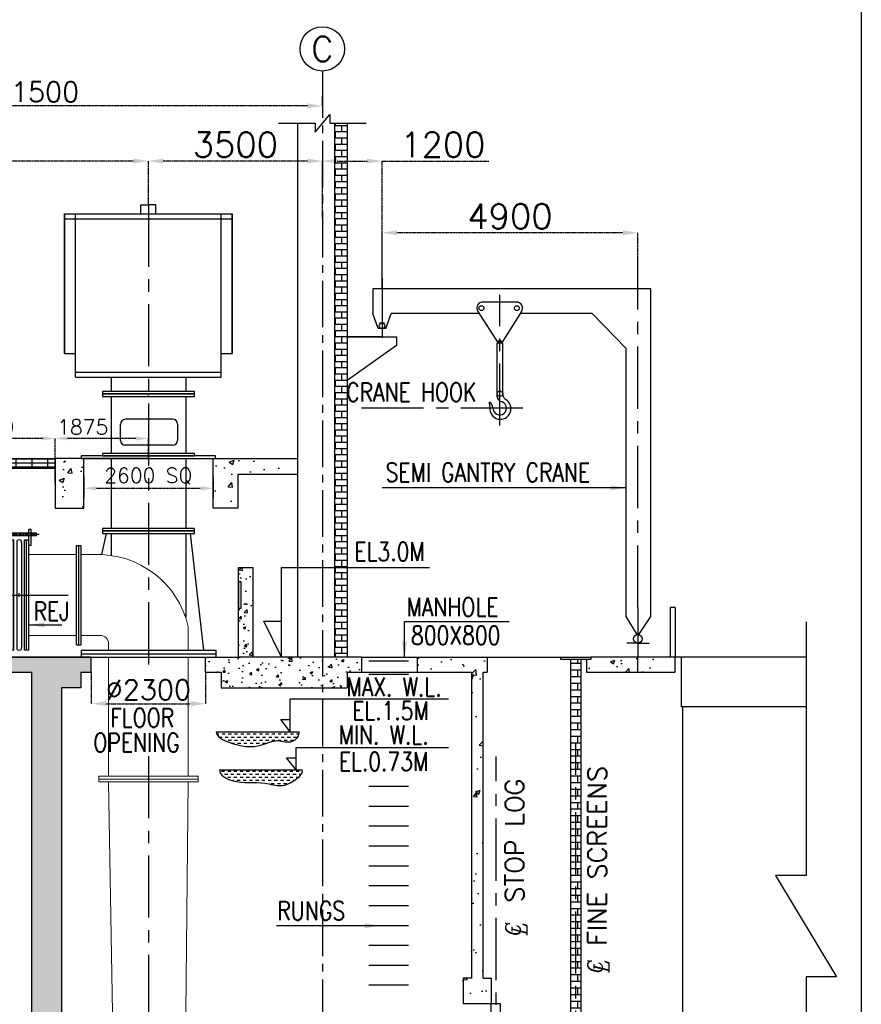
# Model space of a CAD drawing. Header units: inches. Extents: x -341304 to 31571016, y -692717 to 2132253.
# Tile 57 of 256: x 454108 to 487976, y -589051 to -549416. Entities that reach past the tile are written whole.
import ezdxf
from ezdxf.enums import TextEntityAlignment as Align

# ---------------------------------------------------------------- set-up
doc = ezdxf.new("R2010")
doc.units = ezdxf.units.IN
doc.header["$MEASUREMENT"] = 0
doc.linetypes.add('CENTER', pattern=[2, 1.25, -0.25, 0.25, -0.25])
doc.linetypes.add('CENTER2', pattern=[1.125, 0.75, -0.125, 0.125, -0.125])
for name, color, linetype in [('0-CL', 8, 'CENTER'), ('0-CW SUPPLY', 4, 'Continuous'), ('CT Basin', 4, 'Continuous'), ('CW PH Elevation', 8, 'Continuous'), ('CW Sump Elevation', 7, 'Continuous'), ('text', 3, 'Continuous')]:
    doc.layers.add(name, color=color, linetype=linetype)
doc.styles.add('ITALICC', font='italicc')
doc.styles.add('ROMANC', font='ROMANC.SHX')
doc.styles.add('ROMANS', font='romans')
doc.styles.add('ROMANT', font='romant', dxfattribs={"height": 5})
doc.dimstyles.new('User-300', dxfattribs={"dimscale": 400, "dimtxt": 1.5, "dimasz": 1.25, "dimexe": 1, "dimexo": 1, "dimgap": 0.4, "dimtad": 1, "dimdec": 0, "dimlfac": 0.5, "dimzin": 0, "dimdsep": 46, "dimtxsty": 'ROMANS', "dimcen": 1, "dimclrd": 8, "dimclre": 8, "dimclrt": 3, "dimadec": 0, "dimazin": 0, "dimtfac": 1, "dimtdec": 0, "dimtix": 1, "dimtofl": 0, "dimtmove": 0, "dimatfit": 3, "dimfxl": 1, "dimtolj": 1, "dimtzin": 0, "dimarcsym": 0})
doc.dimstyles.new('User600', dxfattribs={"dimscale": 500, "dimtxt": 1.5, "dimasz": 1.25, "dimexe": 1, "dimexo": 1, "dimgap": 0.4, "dimtad": 1, "dimdec": 0, "dimzin": 0, "dimdsep": 46, "dimtxsty": 'ROMANS', "dimcen": 1, "dimclrd": 8, "dimclre": 8, "dimclrt": 3, "dimadec": 0, "dimazin": 0, "dimtfac": 1, "dimtdec": 0, "dimtix": 1, "dimtofl": 0, "dimtmove": 0, "dimatfit": 3, "dimfxl": 1, "dimtolj": 1, "dimtzin": 0, "dimarcsym": 0})
pattern_1 = [(50, (584163.3, 11695.8), (2151.7805, -188.2564), [225, -2475]), (355, (584163.3, 11695.8), (-416.254, 2256.5764), [180, -1980]), (100.45144, (584342.7, 11680.1), (1735.5265, 2068.32), [191.2206, -2103.4263]), (46.1842, (584163.3, 12295.8), (3201.724, -496.558), [337.5, -3712.5]), (96.63564, (584430, 12254.4), (2803.986, 2922.356), [286.831, -3155.1413]), (351.18416, (584163.3, 12295.8), (2803.986, 2922.356), [270, -2970]), (21, (584463.3, 12145.8), (1790.7212, -1207.8567), [225, -2475]), (326, (584463.3, 12145.8), (729.946, 2175.4501), [180, -1980]), (71.45144, (584612.6, 12045.2), (2520.6671, 967.5935), [191.2206, -2103.4263]), (37.5, (584163.3, 11695.8), (36.47957, 998.68156), [0, -1956, 0, -2010, 0, -1987.5]), (7.5, (584163.3, 11695.8), (789.2086, 1183.23514), [0, -1146, 0, -1911, 0, -757.5]), (327.5, (583494.3, 11695.8), (1601.4673, -67.66462), [0, -750, 0, -2340, 0, -3105]), (317.5, (583194.3, 11695.8), (1749.5585, 300.31495), [0, -975, 0, -1554, 0, -2205])]
pattern_2 = [(50, (550433, 13830.7), (1075.89027, -94.1282), [112.5, -1237.5]), (355, (550433, 13830.7), (-208.127, 1128.2882), [90, -990]), (100.451444, (550522.7, 13822.8), (867.76327, 1034.16), [95.6103, -1051.71317]), (46.1842, (550433, 14130.7), (1600.862, -248.2789), [168.75, -1856.25]), (96.635635, (550566.4, 14110), (1401.9929, 1461.1779), [143.4155, -1577.5706]), (351.18416, (550433, 14130.7), (1401.9929, 1461.1779), [135, -1485]), (21, (550583, 14055.7), (895.36058, -603.92834), [112.5, -1237.5]), (326, (550583, 14055.7), (364.973, 1087.72507), [90, -990]), (71.451445, (550657.6, 14005.3), (1260.33357, 483.79673), [95.6103, -1051.71317]), (37.5, (550433, 13830.67), (18.23978, 499.34078), [0, -978, 0, -1005, 0, -993.75]), (7.5, (550433, 13830.67), (394.6043, 591.61757), [0, -573, 0, -955.5, 0, -378.75]), (327.5, (550098.5, 13830.67), (800.733654, -33.83231), [0, -375, 0, -1170, 0, -1552.5]), (317.5, (549948.5, 13830.7), (874.77925, 150.15747), [0, -487.5, 0, -777, 0, -1102.5])]

# ---------------------------------------------------------------- blocks, each defined once
blk = doc.blocks.new('*D655')
at = {"layer": '0-CL', "color": 8, "lineweight": -2, "transparency": 16777216}
for p, q in [((-1540854, 183145), (-1540854, 183577)), ((-1563854, 183177), (-1563854, 182777)), ((-1541454, 183177), (-1563254, 183177))]:
    blk.add_line(p, q, dxfattribs=at)
at = {"layer": '0-CL', "color": 8, "transparency": 16777216}
for points in [[(-1563254, 183277), (-1563254, 183077), (-1563854, 183177)], [(-1541454, 183277), (-1541454, 183077), (-1540854, 183177)]]:
    blk.add_solid(points, dxfattribs=at)
at = {"layer": 'Defpoints', "color": 0, "transparency": 16777216}
for p in [(-1563854, 183577), (-1563854, 183177), (-1540854, 182745)]:
    blk.add_point(p, dxfattribs=at)
at = {"layer": '0-CL', "color": 3, "transparency": 16777216, "insert": (-1552354, 183737), "char_height": 800, "attachment_point": 5, "style": 'ROMANS'}
blk.add_mtext('\\A1;11500', dxfattribs=at)
blk = doc.blocks.new('*D656')
at = {"layer": '0-CL', "color": 8, "lineweight": -2, "transparency": 16777216}
for p, q in [((-1563854, 178848), (-1563854, 180955)), ((-1548454, 180955), (-1563254, 180955)), ((-1547854, 179194), (-1547854, 180955))]:
    blk.add_line(p, q, dxfattribs=at)
at = {"layer": '0-CL', "color": 8, "transparency": 16777216}
for points in [[(-1563254, 181055), (-1563254, 180855), (-1563854, 180955)], [(-1548454, 181055), (-1548454, 180855), (-1547854, 180955)]]:
    blk.add_solid(points, dxfattribs=at)
at = {"layer": 'Defpoints', "color": 0, "transparency": 16777216}
for p in [(-1563854, 180955), (-1547854, 179194), (-1563854, 178848)]:
    blk.add_point(p, dxfattribs=at)
at = {"layer": '0-CL', "color": 3, "transparency": 16777216, "insert": (-1555854, 181515), "char_height": 800, "attachment_point": 5, "style": 'ROMANS'}
blk.add_mtext('\\A1;8000', dxfattribs=at)
blk = doc.blocks.new('CL')
at = {"style": 'ITALICC'}
for s, p in [('C', (-29, -4)), ('L', (-16, -93))]:
    blk.add_text(s, height=200, dxfattribs=at).set_placement(p)
blk = doc.blocks.new('*D658')
at = {"layer": '0-CL', "color": 8, "lineweight": -2, "transparency": 16777216}
for p, q in [((-1540854, 180955), (-1540854, 180955)), ((-1540254, 180955), (-1539053, 180955)), ((-1538453, 176112), (-1538453, 180955)), ((-1538453, 180955), (-1534152, 180955))]:
    blk.add_line(p, q, dxfattribs=at)
at = {"layer": '0-CL', "color": 8, "transparency": 16777216}
for points in [[(-1540254, 181055), (-1540254, 180855), (-1540854, 180955)], [(-1539053, 181055), (-1539053, 180855), (-1538453, 180955)]]:
    blk.add_solid(points, dxfattribs=at)
at = {"layer": 'Defpoints', "color": 0, "transparency": 16777216}
for p in [(-1540854, 180955), (-1538453, 180955), (-1538453, 176112)]:
    blk.add_point(p, dxfattribs=at)
at = {"layer": '0-CL', "color": 3, "transparency": 16777216, "insert": (-1536003, 181615), "char_height": 1000, "attachment_point": 5, "style": 'ROMANS'}
blk.add_mtext('\\A1;1200', dxfattribs=at)
blk = doc.blocks.new('*D689')
at = {"layer": '0-CL', "color": 8, "lineweight": -2, "transparency": 16777216}
for p, q in [((-1538453, 175817), (-1538453, 178068)), ((-1528755, 178068), (-1537853, 178068)), ((-1528155, 175817), (-1528155, 178068))]:
    blk.add_line(p, q, dxfattribs=at)
at = {"layer": '0-CL', "color": 8, "transparency": 16777216}
for points in [[(-1537853, 178168), (-1537853, 177968), (-1538453, 178068)], [(-1528755, 178168), (-1528755, 177968), (-1528155, 178068)]]:
    blk.add_solid(points, dxfattribs=at)
at = {"layer": 'Defpoints', "color": 0, "transparency": 16777216}
for p in [(-1538453, 178068), (-1538453, 175817), (-1528155, 175817)]:
    blk.add_point(p, dxfattribs=at)
at = {"layer": '0-CL', "color": 3, "transparency": 16777216, "insert": (-1533304, 178728), "char_height": 1000, "attachment_point": 5, "style": 'ROMANS'}
blk.add_mtext('\\A1;4900', dxfattribs=at)
blk = doc.blocks.new('*D660')
at = {"layer": '0-CL', "color": 8, "lineweight": -2, "transparency": 16777216}
for p, q in [((-1557604, 168984), (-1557604, 169788)), ((-1552104, 169788), (-1557104, 169788)), ((-1551604, 168984), (-1551604, 169788))]:
    blk.add_line(p, q, dxfattribs=at)
at = {"layer": '0-CL', "color": 8, "transparency": 16777216}
for points in [[(-1557104, 169871), (-1557104, 169705), (-1557604, 169788)], [(-1552104, 169871), (-1552104, 169705), (-1551604, 169788)]]:
    blk.add_solid(points, dxfattribs=at)
at = {"layer": 'Defpoints', "color": 0, "transparency": 16777216}
for p in [(-1557604, 169788), (-1557604, 168984), (-1551604, 168984)]:
    blk.add_point(p, dxfattribs=at)
at = {"layer": '0-CL', "color": 3, "transparency": 16777216, "insert": (-1554277, 170248), "char_height": 600, "attachment_point": 5, "style": 'ROMANS'}
blk.add_mtext('\\A1;3000', dxfattribs=at)
blk = doc.blocks.new('*D662')
at = {"layer": '0-CL', "color": 8, "lineweight": -2, "transparency": 16777216}
for p, q in [((-1547854, 179194), (-1547854, 180955)), ((-1541454, 180955), (-1547254, 180955)), ((-1540854, 178627), (-1540854, 180955))]:
    blk.add_line(p, q, dxfattribs=at)
at = {"layer": '0-CL', "color": 8, "transparency": 16777216}
for points in [[(-1547254, 181055), (-1547254, 180855), (-1547854, 180955)], [(-1541454, 181055), (-1541454, 180855), (-1540854, 180955)]]:
    blk.add_solid(points, dxfattribs=at)
at = {"layer": 'Defpoints', "color": 0, "transparency": 16777216}
for p in [(-1547854, 180955), (-1547854, 179194), (-1540854, 178627)]:
    blk.add_point(p, dxfattribs=at)
at = {"layer": '0-CL', "color": 3, "transparency": 16777216, "insert": (-1544354, 181615), "char_height": 1000, "attachment_point": 5, "style": 'ROMANS'}
blk.add_mtext('\\A1;3500', dxfattribs=at)
blk = doc.blocks.new('*D690')
at = {"layer": '0-CL', "color": 8, "lineweight": -2, "transparency": 16777216}
for p, q in [((-1551604, 167984), (-1551604, 169788)), ((-1548354, 169788), (-1551104, 169788)), ((-1547854, 168984), (-1547854, 169788))]:
    blk.add_line(p, q, dxfattribs=at)
at = {"layer": '0-CL', "color": 8, "transparency": 16777216}
for points in [[(-1551104, 169871), (-1551104, 169705), (-1551604, 169788)], [(-1548354, 169871), (-1548354, 169705), (-1547854, 169788)]]:
    blk.add_solid(points, dxfattribs=at)
at = {"layer": 'Defpoints', "color": 0, "transparency": 16777216}
for p in [(-1551604, 169788), (-1547854, 168984), (-1551604, 167984)]:
    blk.add_point(p, dxfattribs=at)
at = {"layer": '0-CL', "color": 3, "transparency": 16777216, "insert": (-1550497, 170248), "char_height": 600, "attachment_point": 5, "style": 'ROMANS'}
blk.add_mtext('\\A1;1875', dxfattribs=at)
blk = doc.blocks.new('*D665')
at = {"layer": '0-CL', "color": 8, "lineweight": -2, "transparency": 16777216}
for p, q in [((-1550154, 160384), (-1550154, 159111)), ((-1545554, 160384), (-1545554, 159111)), ((-1549554, 159111), (-1546154, 159111))]:
    blk.add_line(p, q, dxfattribs=at)
at = {"layer": '0-CL', "color": 8, "transparency": 16777216}
for points in [[(-1549554, 159211), (-1549554, 159011), (-1550154, 159111)], [(-1546154, 159211), (-1546154, 159011), (-1545554, 159111)]]:
    blk.add_solid(points, dxfattribs=at)
at = {"layer": 'Defpoints', "color": 0, "transparency": 16777216}
for p in [(-1550154, 160384), (-1545554, 160384), (-1545554, 159111)]:
    blk.add_point(p, dxfattribs=at)
at = {"layer": '0-CL', "color": 3, "transparency": 16777216, "insert": (-1547854, 159671), "char_height": 800, "attachment_point": 5, "style": 'ROMANS'}
blk.add_mtext('\\A1;%%C2300', dxfattribs=at)
blk = doc.blocks.new('*D666')
at = {"layer": '0-CL', "color": 8, "lineweight": -2, "transparency": 16777216}
for p, q in [((-1550454, 168292), (-1550454, 167381)), ((-1545254, 168240), (-1545254, 167381)), ((-1549954, 167781), (-1545754, 167781))]:
    blk.add_line(p, q, dxfattribs=at)
at = {"layer": '0-CL', "color": 8, "transparency": 16777216}
for points in [[(-1549954, 167865), (-1549954, 167698), (-1550454, 167781)], [(-1545754, 167865), (-1545754, 167698), (-1545254, 167781)]]:
    blk.add_solid(points, dxfattribs=at)
at = {"layer": 'Defpoints', "color": 0, "transparency": 16777216}
for p in [(-1550454, 168692), (-1545254, 168640), (-1545254, 167781)]:
    blk.add_point(p, dxfattribs=at)
at = {"layer": '0-CL', "color": 3, "transparency": 16777216, "insert": (-1547854, 168270), "char_height": 600, "attachment_point": 5, "style": 'ROMANS'}
blk.add_mtext('\\A1;2600 SQ', dxfattribs=at)
blk = doc.blocks.new('A$C61A807D5')
at = {"color": 20}
for p, q in [((-255, 0), (255, 0)), ((0, -35), (0, 35))]:
    blk.add_line(p, q, dxfattribs=at)
at = {"layer": 'CW PH Elevation', "color": 20, "linetype": 'CENTER2', "ltscale": 100}
blk.add_line((404, 1220), (-404, 1220), dxfattribs=at)
at = {"layer": 'CW PH Elevation', "color": 20}
for p, q in [((350, 1246), (-350, 1246)), ((-350, 1194), (-350, 1246)), ((350, 1194), (-350, 1194)), ((-242, 998), (-242, 1320)), ((-242, 1320), (-192, 1320)), ((-192, 998), (-192, 1320)), ((192, 998), (192, 1320)), ((242, 1320), (192, 1320)), ((242, 998), (242, 1320)), ((350, 1194), (350, 1246)), ((-242, 998), (-192, 998)), ((-192, -1112), (-192, 1113)), ((-192, 1113), (-110, 1113)), ((-150, -1112), (-150, 1113)), ((-110, -1112), (-110, 1113)), ((-49, 1057), (-49, -1055)), ((48, 1056), (48, -1056)), ((110, -1112), (110, 1113)), ((110, 1113), (192, 1113)), ((150, -1112), (150, 1113)), ((192, -1112), (192, 1113)), ((242, 998), (192, 998)), ((-110, -1112), (-192, -1112)), ((192, -1112), (110, -1112))]:
    blk.add_line(p, q, dxfattribs=at)
for centre, start, end in [((-1, 1063), 351.5443, 187.0444), ((-1, -1063), 172.9556, 8.4557)]:
    blk.add_arc(centre, 49.2, start, end, dxfattribs=at)
blk = doc.blocks.new('Q-Q')
h = blk.add_hatch()
h.set_pattern_fill('AR-CONC', scale=300)
h.set_pattern_definition(pattern_1)
h.paths.add_polyline_path([(-1550454.1, 168984), (-1551604.1, 168984), (-1551604.1, 166984), (-1550454.1, 166984)])
h = blk.add_hatch()
h.set_pattern_fill('AR-CONC', scale=300)
h.set_pattern_definition(pattern_1)
h.paths.add_polyline_path([(-1545254.1, 168984), (-1545154.1, 168984), (-1544254.1, 168984), (-1544254.1, 168342.8), (-1544254.1, 166984), (-1545254.1, 166984)])
h.paths.add_polyline_path([(-1544254.1, 168984), (-1541854.1, 168984), (-1541854.1, 168342.8), (-1544254.1, 168342.8)])
h = blk.add_hatch()
h.set_pattern_fill('AR-CONC', scale=150)
h.set_pattern_definition(pattern_2)
h.paths.add_polyline_path([(-1544234.1, 164588.3), (-1543634.1, 164588.3), (-1543634.1, 160984), (-1544197.1, 160984), (-1544234.1, 160984)])
h.paths.add_polyline_path([(-1544116.3, 164014.2), (-1544226.8, 164014.2), (-1544226.8, 162953.8), (-1544116.3, 162953.8)], flags=16)
h = blk.add_hatch()
h.set_pattern_fill('AR-CONC', scale=300)
h.set_pattern_definition(pattern_1)
h.paths.add_polyline_path([(-1530654.1, 140044), (-1530454.1, 140044), (-1530404.1, 140044), (-1530404.1, 140644), (-1526354.1, 140644), (-1526354.1, 138644), (-1530654.1, 138644)])
h.paths.add_polyline_path([(-1533854.1, 140644), (-1530904.1, 140644), (-1530904.1, 140044), (-1530654.1, 140044), (-1530654.1, 138644), (-1533854.1, 138644)])
h.paths.add_polyline_path([(-1537386.2, 140644), (-1533854.1, 140644), (-1533854.1, 138644), (-1535386.2, 138644), (-1535386.2, 137044), (-1540986.2, 137044), (-1540986.2, 137586.9), (-1538986.2, 139317.6), (-1538986.2, 139044), (-1537386.2, 139044)])
h.paths.add_polyline_path([(-1547854.1, 140644), (-1544454.1, 140644), (-1538986.2, 140644), (-1538986.2, 139317.6), (-1540986.2, 137586.9), (-1540986.2, 138644), (-1546454.1, 138644), (-1547854.1, 138644)])
h.paths.add_polyline_path([(-1555254.1, 140644), (-1554556.6, 140644), (-1552554.1, 140644), (-1552554.1, 160384), (-1562854.1, 160384), (-1562854.1, 156359.3), (-1562174.2, 156359.3), (-1562174.2, 154470.6), (-1563854.1, 154470.6), (-1565568.1, 154470.6), (-1565568.1, 156359.3), (-1564854.1, 156359.3), (-1564854.1, 160984), (-1556412.6, 160984), (-1556412.6, 160781), (-1555498.6, 160781), (-1555498.6, 160984), (-1550154.1, 160984), (-1550154.1, 160384), (-1550574.1, 160384), (-1550574.1, 159744.6), (-1551354.1, 159744.6), (-1551354.1, 140644), (-1547854.1, 140644), (-1547854.1, 138644), (-1555254.1, 138644)])
h.paths.add_polyline_path([(-1521389.7, 141502.4), (-1521389.7, 139499.1), (-1526354.1, 138644), (-1526354.1, 140644)])
h = blk.add_hatch()
h.set_pattern_fill('AR-CONC', scale=150)
h.set_pattern_definition(pattern_2)
h.paths.add_polyline_path([(-1544922, 160384), (-1545554.1, 160384), (-1545554.1, 160984), (-1545147, 160984), (-1544154.1, 160984), (-1543597.1, 160984), (-1541154.1, 160984), (-1539277.8, 160984), (-1539277.8, 160384), (-1539854.1, 160384), (-1539854.1, 159744.6), (-1544922, 159744.6)])
h = blk.add_hatch()
h.set_pattern_fill('AR-CONC', scale=250)
h.set_pattern_definition([(50, (-1516051.7, 300025.7), (1793.15, -156.88), [187.5, -2062.5]), (355, (-1516051.7, 300025.7), (-346.878, 1880.48), [150, -1650]), (100.4514, (-1515902.2, 300012.6), (1446.272, 1723.6), [159.35, -1752.855]), (46.1842, (-1516051.7, 300525.7), (2668.103, -413.798), [281.25, -3093.75]), (96.6356, (-1515829.3, 300491.2), (2336.655, 2435.297), [239.026, -2629.284]), (351.1842, (-1516051.7, 300525.7), (2336.655, 2435.297), [225, -2475]), (21, (-1515801.7, 300400.7), (1492.268, -1006.547), [187.5, -2062.5]), (326, (-1515801.7, 300400.7), (608.288, 1812.875), [150, -1650]), (71.4514, (-1515677.3, 300316.8), (2100.556, 806.328), [159.35, -1752.855]), (37.5, (-1516051.66, 300025.66), (30.3996, 832.2346), [0, -1630, 0, -1675, 0, -1656.25]), (7.5, (-1516051.7, 300025.7), (657.674, 986.0293), [0, -955, 0, -1592.5, 0, -631.25]), (327.5, (-1516609.16, 300025.66), (1334.556, -56.3872), [0, -625, 0, -1950, 0, -2587.5]), (317.5, (-1516859.2, 300025.7), (1457.965, 250.2625), [0, -812.5, 0, -1295, 0, -1837.5])])
h.paths.add_polyline_path([(-1537044.6, 160384), (-1537044.6, 160984), (-1534215.1, 160984), (-1534215.1, 160384), (-1534388.6, 160384), (-1534388.6, 148056.6), (-1534054.1, 148056.6), (-1534054.1, 147044), (-1535189.1, 147044), (-1535189.1, 148056.6), (-1534854.6, 148056.6), (-1534854.6, 160384)])
edge = h.paths.add_edge_path()
edge.add_line((-1528654.1, 160984), (-1528654.1, 160384))
edge.add_line((-1528654.1, 160384), (-1530225.1, 160384))
edge.add_arc((-1530225.1, 160385), 1, 180, 270, ccw=False)
edge.add_line((-1530226.1, 160385), (-1530226.1, 160884))
edge.add_line((-1530226.1, 160884), (-1530054.1, 160984))
edge.add_line((-1530054.1, 160984), (-1528654.1, 160984))
h.paths.add_polyline_path([(-1526654.1, 160984), (-1526654.1, 160384), (-1528654.1, 160384), (-1528654.1, 160984)])
h = blk.add_hatch()
h.set_pattern_fill('AR-BRSTD', color=256, scale=100)
h.set_pattern_definition([(0, (-1211431.93, 477076.86), (0, 266.7), []), (90, (-1211431.93, 477076.86), (-400, 266.7), [266.7, -266.7])])
edge = h.paths.add_edge_path()
edge.add_line((-1530854.1, 140044), (-1530854.1, 160884))
edge.add_line((-1530454.1, 160884), (-1530454.1, 140044))
h = blk.add_hatch()
h.set_pattern_fill('DASH', scale=1000, style=0)
h.set_pattern_definition([(0, (549502.5, 13830.67), (125, 125), [125, -125])])
edge = h.paths.add_edge_path()
edge.add_spline(control_points=[(-1545123.3, 157984), (-1545111.9, 157763.5), (-1544337.9, 157416.5), (-1543498.3, 157291.1), (-1542676.1, 157727.2), (-1542085.9, 157445.1), (-1541755.5, 157829.6), (-1541786, 157984)], knot_values=[0, 0, 0, 0, 662.5300411, 1994.0991078, 2661.797866, 3246.7495482, 3718.8436275, 3718.8436275, 3718.8436275, 3718.8436275], degree=3, periodic=0)
edge.add_line((-1541786, 157984), (-1545123.3, 157984))
h = blk.add_hatch()
h.set_pattern_fill('DASH', scale=1000, style=0)
h.set_pattern_definition([(180, (-1127522.77, -1785548.3), (-125, 125), [125, -125])])
edge = h.paths.add_edge_path()
edge.add_spline(control_points=[(-1544999.6, 156444), (-1544988.2, 156223.5), (-1544210.1, 155827.2), (-1543402.8, 156030.7), (-1542508.3, 155729.2), (-1541992.2, 155988.1), (-1541631.8, 156289.6), (-1541662.3, 156444)], knot_values=[0, 0, 0, 0, 331.2650206, 997.0495539, 1323.3344599, 1639.8630784, 1875.9101181, 1875.9101181, 1875.9101181, 1875.9101181], degree=3, periodic=0)
edge.add_line((-1541662.3, 156444), (-1544999.6, 156444))
at = {"layer": 'CW PH Elevation'}
h = blk.add_hatch(dxfattribs=at)
h.set_pattern_fill('BRICK', scale=1000, style=0)
h.set_pattern_definition([(0, (-1211431.93, 477076.86), (0, 250), []), (90, (-1211431.93, 477076.86), (-500, 3e-14), [250, -250]), (90, (-1211181.93, 477076.86), (-500, 3e-14), [-250, 250])])
h.paths.add_polyline_path([(-1540354.1, 182475.1), (-1539854.1, 182475.1), (-1539854.1, 160984.1), (-1540354.1, 160984)])
at = {"layer": 'CW Sump Elevation'}
h = blk.add_hatch(dxfattribs=at)
h.set_pattern_fill('GRATE', color=20, scale=200, style=0)
h.set_pattern_definition([(180, (-99114.22, -29728.81), (0, 158.75), []), (90, (-99114.2, -29728.8), (635, 4e-14), [])])
h.paths.add_polyline_path([(-1551604.1, 168984), (-1556112.1, 168984), (-1556112.1, 168584), (-1551604.1, 168584)])
h.paths.add_polyline_path([(-1556112.1, 168984), (-1557604.1, 168984), (-1557604.1, 168584), (-1556112.1, 168584)])
at = {"color": 7}
for p, q in [((-1541854.1, 182475.1), (-1541854.1, 160984)), ((-1539854.1, 182475.1), (-1539854.1, 160984)), ((-1548158.6, 178828.5), (-1548158.6, 179194)), ((-1548158.6, 179194), (-1547854.1, 179194)), ((-1548158.6, 178828.5), (-1548158.6, 179194)), ((-1548158.6, 179194), (-1547854.1, 179194)), ((-1547549.5, 179194), (-1547854.1, 179194)), ((-1547549.5, 179194), (-1547854.1, 179194)), ((-1547549.5, 178828.5), (-1547549.5, 179194)), ((-1547549.5, 178828.5), (-1547549.5, 179194)), ((-1551224.1, 173212.6), (-1551224.1, 178828.5)), ((-1551224.1, 178828.5), (-1544484.1, 178828.5)), ((-1551224.1, 178828.5), (-1551224.1, 173212.6)), ((-1551224.1, 173212.6), (-1551224.1, 178828.5)), ((-1551224.1, 178828.5), (-1544484.1, 178828.5)), ((-1551224.1, 178828.5), (-1551224.1, 173212.6)), ((-1550788.4, 172250.2), (-1550788.4, 178828.5)), ((-1550788.4, 172250.2), (-1550788.4, 178828.5)), ((-1544920.4, 172250.2), (-1544920.4, 178828.5)), ((-1544920.4, 172250.2), (-1544920.4, 178828.5)), ((-1544484.1, 178828.5), (-1544484.1, 173212.6)), ((-1544484.1, 173212.6), (-1544484.1, 178828.5)), ((-1544484.1, 178828.5), (-1544484.1, 173212.6)), ((-1544484.1, 173212.6), (-1544484.1, 178828.5)), ((-1551224.1, 178628.5), (-1544484.1, 178628.5)), ((-1551224.1, 178628.5), (-1544484.1, 178628.5)), ((-1527630.3, 175816.7), (-1538820.1, 175816.7)), ((-1538820.1, 175816.7), (-1538820.1, 174816.7)), ((-1527630.3, 162624.4), (-1527630.3, 175816.7)), ((-1533045.4, 175276), (-1534384.3, 175276)), ((-1538612.6, 174211.6), (-1538820.1, 174816.7)), ((-1538293.6, 174211.6), (-1538086.1, 174816.7)), ((-1534536.2, 174816.7), (-1538086.1, 174816.7)), ((-1534590.6, 174902.8), (-1533784.7, 173625.8)), ((-1532839.2, 174902.8), (-1533645.1, 173625.8)), ((-1529998.6, 174816.7), (-1532893.5, 174816.7)), ((-1528630.3, 173413.9), (-1529998.6, 174816.7)), ((-1538346.7, 174432.6), (-1538559.6, 174432.6)), ((-1538293.6, 174211.6), (-1538612.6, 174211.6)), ((-1539854.1, 173878.8), (-1537864.9, 173878.8)), ((-1538501.1, 173878.8), (-1539854.1, 173878.8)), ((-1537864.9, 173878.8), (-1537864.9, 173529.6)), ((-1533594.6, 173625.8), (-1533821.4, 173625.2)), ((-1533821.4, 171581.6), (-1533821.4, 173625.2)), ((-1533628.2, 173625.8), (-1533767.9, 173625.8)), ((-1533594.6, 171578.6), (-1533594.6, 173625.8)), ((-1551224.1, 173212.6), (-1550788.4, 173212.6)), ((-1551224.1, 173212.6), (-1550788.4, 173212.6)), ((-1544920.4, 173212.6), (-1544484.1, 173212.6)), ((-1544920.4, 173212.6), (-1544484.1, 173212.6)), ((-1537864.9, 173529.6), (-1539854.1, 172119.4)), ((-1528630.3, 162622.4), (-1528630.3, 173413.9)), ((-1550788.4, 172450.2), (-1544920.4, 172450.2)), ((-1550788.4, 172450.2), (-1544920.4, 172450.2)), ((-1550788.4, 172250.2), (-1544920.4, 172250.2)), ((-1550788.4, 172250.2), (-1544920.4, 172250.2)), ((-1549353.4, 172250.2), (-1549353.4, 171678.3)), ((-1549353.4, 172250.2), (-1549353.4, 171678.3)), ((-1546353.4, 172250.2), (-1546353.4, 171678.3)), ((-1546353.4, 172250.2), (-1546353.4, 171678.3)), ((-1549353.4, 171478.3), (-1549353.4, 169184)), ((-1549353.4, 171478.3), (-1549353.4, 169184)), ((-1547853.4, 171459.9), (-1547853.4, 171513.2)), ((-1547853.4, 171459.9), (-1547853.4, 171513.2)), ((-1546353.4, 171478.3), (-1546353.4, 169184)), ((-1546353.4, 171478.3), (-1546353.4, 169184)), ((-1546882.7, 170566.1), (-1548780.8, 170566.1)), ((-1546882.7, 170566.1), (-1548780.8, 170566.1)), ((-1548980.8, 169711.3), (-1548980.8, 170353.1)), ((-1548980.8, 169711.3), (-1548980.8, 170353.1)), ((-1546682.7, 170366.1), (-1546682.7, 169711.3)), ((-1546682.7, 170366.1), (-1546682.7, 169711.3)), ((-1546682.7, 170366.1), (-1546682.7, 169711.3)), ((-1546882.7, 169511.3), (-1548780.8, 169511.3)), ((-1546882.7, 169511.3), (-1548780.8, 169511.3)), ((-1547854.1, 168984), (-1551604.1, 168984)), ((-1549353.4, 168984), (-1549353.4, 166163.3)), ((-1549353.4, 168984), (-1549353.4, 166163.3)), ((-1546353.4, 168984), (-1546353.4, 166163.3)), ((-1546353.4, 168984), (-1546353.4, 166163.3)), ((-1549734.7, 165117.3), (-1549545.6, 165963.3)), ((-1549734.7, 165117.3), (-1549545.6, 165963.3)), ((-1549353.4, 165963.3), (-1549353.4, 165082.5)), ((-1549353.4, 165963.3), (-1549353.4, 165082.5)), ((-1546353.4, 165963.3), (-1546353.4, 162593.4)), ((-1546353.4, 165963.3), (-1546353.4, 162593.4)), ((-1545620.6, 161262.2), (-1546157, 165963.3)), ((-1545620.6, 161262.2), (-1546157, 165963.3)), ((-1550754.1, 161484), (-1550754.1, 165484)), ((-1550754.1, 165484), (-1550554.1, 165484)), ((-1550754.1, 161484), (-1550754.1, 165484)), ((-1550754.1, 165484), (-1550708.1, 165484)), ((-1550654.1, 161484), (-1550654.1, 165484)), ((-1550654.1, 165484), (-1550554.1, 165484)), ((-1550654.1, 161484), (-1550654.1, 165484)), ((-1550654.1, 161484), (-1550654.1, 165484)), ((-1550554.1, 161484), (-1550554.1, 165484)), ((-1550554.1, 161484), (-1550554.1, 165484)), ((-1544234.1, 160984), (-1544234.1, 164588.3)), ((-1544234.1, 164588.3), (-1543634.1, 164588.3)), ((-1543634.1, 160984), (-1543634.1, 164588.3)), ((-1542499.5, 164587.3), (-1536535.9, 164587.3)), ((-1542499.5, 160984), (-1542499.5, 164587.3)), ((-1526654.1, 162984), (-1526854.1, 162984)), ((-1526854.1, 162984), (-1526854.1, 160984)), ((-1526654.1, 162984), (-1526654.1, 160984)), ((-1528186.2, 161896.3), (-1528630.3, 162622.4)), ((-1528120.6, 161896.3), (-1527630.3, 162624.4)), ((-1542499.5, 160984), (-1543203.8, 162431.7)), ((-1543203.8, 162431.7), (-1542499.5, 162431.7)), ((-1550754.1, 161484), (-1550654.1, 161484)), ((-1550754.1, 161484), (-1550654.1, 161484)), ((-1550654.1, 161484), (-1550554.1, 161484)), ((-1528151.4, 161546.9), (-1528605.4, 161546.9)), ((-1528153.4, 161546.9), (-1527699.4, 161546.9)), ((-1555797.1, 160984), (-1544154.1, 160984)), ((-1550154.1, 160984), (-1555498.6, 160984)), ((-1550561.1, 161262.2), (-1545147, 161262.2)), ((-1550561.1, 161262.2), (-1550561.1, 160984)), ((-1550561.1, 161262.2), (-1545147, 161262.2)), ((-1550561.1, 161262.2), (-1550561.1, 160984)), ((-1550561.1, 161123.1), (-1545147, 161123.1)), ((-1550561.1, 161123.1), (-1545147, 161123.1)), ((-1550561.1, 160984), (-1545147, 160984)), ((-1550154.1, 160384), (-1550154.1, 160984)), ((-1545554.1, 160384), (-1545554.1, 160984)), ((-1545147, 161262.2), (-1545147, 160984)), ((-1545147, 161262.2), (-1545147, 160984)), ((-1543597.1, 160984), (-1544197.1, 160984)), ((-1539277.8, 160984), (-1543754.1, 160984)), ((-1539277.8, 160984), (-1539277.8, 160384)), ((-1539277.8, 160984), (-1531254.1, 160984)), ((-1537044.6, 160984), (-1537044.6, 160384)), ((-1534215.1, 160984), (-1534215.1, 160384)), ((-1521389.7, 160984), (-1529354.1, 160984)), ((-1526654.1, 160384), (-1526654.1, 160984)), ((-1526415, 160984), (-1526415, 158984)), ((-1530854.1, 140044), (-1530854.1, 160884)), ((-1530454.1, 160884), (-1530454.1, 140044)), ((-1562854.1, 160384), (-1552554.1, 160384)), ((-1552554.1, 160384), (-1552554.1, 140644)), ((-1550574.1, 160384), (-1550574.1, 159744.6)), ((-1550574.1, 160384), (-1550154.1, 160384)), ((-1545554.1, 160384), (-1544922, 160384)), ((-1544922, 160384), (-1544922, 159744.6)), ((-1539854.1, 160384), (-1539854.1, 159744.6)), ((-1539854.1, 160384), (-1534854.6, 160384)), ((-1528154.7, 160384), (-1526654.1, 160384)), ((-1551354.1, 159744.6), (-1551354.1, 140644)), ((-1550574.1, 159744.6), (-1551354.1, 159744.6)), ((-1544922, 159744.6), (-1539854.1, 159744.6)), ((-1542145.6, 159302.1), (-1535779.9, 159302.1)), ((-1542145.6, 157984), (-1542145.6, 159302.1)), ((-1521389.7, 158984), (-1526415, 158984)), ((-1526354.1, 158984), (-1526354.1, 138644)), ((-1542526.7, 158468.8), (-1542145.6, 158468.8)), ((-1542145.6, 157984), (-1542526.7, 158468.8)), ((-1545123.3, 157984), (-1541786, 157984)), ((-1541913.9, 157347.9), (-1535779.9, 157347.9)), ((-1541913.9, 156444), (-1541913.9, 157347.9)), ((-1542295, 156928.8), (-1541913.9, 156928.8)), ((-1541913.9, 156444), (-1542295, 156928.8)), ((-1544999.6, 156444), (-1541662.3, 156444)), ((-1534854.6, 148056.6), (-1535189.1, 148056.6)), ((-1535189.1, 148056.6), (-1535189.1, 147044)), ((-1534388.6, 148056.6), (-1534054.1, 148056.6)), ((-1534054.1, 148056.6), (-1534054.1, 147044)), ((-1535189.1, 147044), (-1534054.1, 147044))]:
    blk.add_line(p, q, dxfattribs=at)
at = {"ltscale": 0.5}
blk.add_lwpolyline([(-1611190.8, 187044.5), (-1519164.9, 187044.5), (-1519164.9, 126803.4), (-1611190.8, 126803.4)], close=True, dxfattribs=at)
at = {"color": 7}
for points in [[(-1542622, 182475.1), (-1541148.7, 182475.1), (-1541148.7, 182121.5), (-1540559.4, 182828.7), (-1540559.4, 182475.1), (-1539086.2, 182475.1)], [(-1544254.1, 168342.8), (-1544254.1, 166984), (-1545254.1, 166984), (-1545254.1, 168984), (-1544254.1, 168984)], [(-1544254.1, 168342.8), (-1544254.1, 166984), (-1545254.1, 166984), (-1545254.1, 168984), (-1544254.1, 168984)], [(-1544254.1, 168984), (-1541854.1, 168984), (-1541854.1, 168342.8), (-1544254.1, 168342.8)], [(-1521389.7, 162400.5), (-1521389.7, 152195.4), (-1522614.3, 152195.4), (-1520165.1, 148113.3), (-1521389.7, 148113.3), (-1521389.7, 137908.2)], [(-1534854.6, 160384), (-1534854.6, 148056.6)], [(-1534388.6, 148056.6), (-1534388.6, 160384), (-1534215.1, 160384)]]:
    blk.add_lwpolyline(points, dxfattribs=at)
for points in [[(-1549704.1, 171578.3), (-1546004.1, 171578.3), (-1546004.1, 171678.3), (-1549704.1, 171678.3)], [(-1549704.1, 171578.3), (-1546004.1, 171578.3), (-1546004.1, 171678.3), (-1549704.1, 171678.3)], [(-1549704.1, 171478.3), (-1546004.1, 171478.3), (-1546004.1, 171578.3), (-1549704.1, 171578.3)], [(-1549704.1, 171478.3), (-1546004.1, 171478.3), (-1546004.1, 171578.3), (-1549704.1, 171578.3)], [(-1550454.1, 168984), (-1551604.1, 168984), (-1551604.1, 166984), (-1550454.1, 166984)], [(-1550554.1, 168984), (-1545154.1, 168984), (-1545154.1, 169084), (-1550554.1, 169084)], [(-1550554.1, 168984), (-1545154.1, 168984), (-1545154.1, 169084), (-1550554.1, 169084)], [(-1549704.1, 169084), (-1546004.1, 169084), (-1546004.1, 169184), (-1549704.1, 169184)], [(-1549704.1, 169084), (-1546004.1, 169084), (-1546004.1, 169184), (-1549704.1, 169184)], [(-1549704.1, 166063.3), (-1546004.1, 166063.3), (-1546004.1, 166163.3), (-1549704.1, 166163.3)], [(-1549704.1, 166063.3), (-1546004.1, 166063.3), (-1546004.1, 166163.3), (-1549704.1, 166163.3)], [(-1549704.1, 165963.3), (-1546004.1, 165963.3), (-1546004.1, 166063.3), (-1549704.1, 166063.3)], [(-1549704.1, 165963.3), (-1546004.1, 165963.3), (-1546004.1, 166063.3), (-1549704.1, 166063.3)], [(-1544226.8, 164014.2), (-1544226.8, 162953.8), (-1544116.3, 162953.8), (-1544116.3, 164014.2)], [(-1531254.1, 160984), (-1530054.1, 160984), (-1530054.1, 160884), (-1531254.1, 160884)], [(-1534054.1, 147044), (-1533700.8, 147044), (-1533700.8, 140651.1), (-1534054.1, 140651.1)]]:
    blk.add_lwpolyline(points, close=True, dxfattribs=at)
blk.add_lwpolyline([(-1530226.1, 160884), (-1530226.1, 160385, 0.4142136), (-1530225.1, 160384), (-1528154.7, 160384), (-1528154.7, 160984), (-1530054.1, 160984)], format="xyb", dxfattribs=at)
at = {"color": 2}
blk.add_circle((-1540854.1, 185468.3), 893.1, dxfattribs=at)
at = {"color": 7}
for centre, radius in [((-1534451.9, 175034), 98.3), ((-1533026, 175034), 98.3), ((-1538453.1, 174322.1), 110.5), ((-1533706.9, 173696.3), 55.3), ((-1533708.7, 171589.4), 113), ((-1528154.7, 161721.6), 174.7)]:
    blk.add_circle(centre, radius, dxfattribs=at)
for centre, radius, start, end in [((-1534399.4, 175040.8), 235.7, 86.31785, 215.83661), ((-1533030.3, 175040.8), 235.7, 324.16339, 93.68215), ((-1533303.6, 171220.1), 831.6, 178.12238, 193.21267), ((-1534259.9, 171007), 271, 3.64109, 62.37091), ((-1533689.3, 170984.6), 426.3, 173.85548, 61.97194), ((-1533716.7, 171005), 273.8, 176.08662, 86.38281), ((-1533545.9, 171516.2), 283.1, 166.64445, 237.17329), ((-1533318, 171578.4), 276.7, 179.96132, 231.81909), ((-1548756.6, 170343), 224.4, 96.18311, 177.4133), ((-1548756.6, 170343), 224.4, 96.18311, 177.4133), ((-1546882.7, 170366.1), 200, 0, 90), ((-1546882.7, 170366.1), 200, 0, 90), ((-1548780.8, 169711.3), 200, 180, 270), ((-1548780.8, 169711.3), 200, 180, 270), ((-1546882.7, 169711.3), 200, 270, 0), ((-1546882.7, 169711.3), 200, 270, 0)]:
    blk.add_arc(centre, radius, start, end, dxfattribs=at)
at = {"color": 7, "start_tangent": (0.0519172, -0.9986514), "end_tangent": (-0.1938913, 0.981023)}
for points in [[(-1545123.3, 157984), (-1544613.6, 157560.8), (-1543286.5, 157451.3), (-1542641.2, 157622.9), (-1542056.8, 157597.3), (-1541786, 157984)], [(-1544999.6, 156444), (-1544489.9, 156020.8), (-1543162.8, 155911.3), (-1542517.6, 155813.9), (-1541933.2, 156057.3), (-1541662.3, 156444)]]:
    blk.add_spline(points, degree=3, dxfattribs=at)
at = {"layer": '0-CL', "lineweight": -3, "ltscale": 2000}
for p, q in [((-1547854.1, 179194), (-1547854.1, 160224.3)), ((-1528154.7, 162984), (-1528154.7, 177035)), ((-1538453.1, 176245), (-1538453.1, 173878.8)), ((-1538453.1, 176203.8), (-1538453.1, 173837.6)), ((-1533716.7, 170307.5), (-1533716.7, 175565.1)), ((-1532779.6, 171005), (-1539568.9, 171005)), ((-1573578.5, 163484), (-1550654.1, 163484)), ((-1530654.1, 136247.3), (-1530654.1, 157550.5)), ((-1547854.1, 156997.2), (-1547854.1, 134656.2)), ((-1533854.1, 135985.7), (-1533854.1, 156990.9))]:
    blk.add_line(p, q, dxfattribs=at)
at = {"layer": '0-CW SUPPLY', "color": 4, "linetype": 'Continuous', "lineweight": 9, "ltscale": 2500}
for p, q in [((-1552670.1, 165110), (-1550754.1, 165110)), ((-1550554.1, 165110), (-1550054.1, 165110)), ((-1546254.1, 161262.2), (-1546254.1, 162204.9)), ((-1546254.1, 161262.2), (-1546254.1, 162204.9)), ((-1552670.1, 161858), (-1550754.1, 161858)), ((-1550554.1, 161858), (-1549793.3, 161858)), ((-1549454.1, 161262.2), (-1549454.1, 161518.8)), ((-1549454.1, 161262.2), (-1549454.1, 161518.8)), ((-1549454.1, 156196.9), (-1549454.1, 160984)), ((-1546254.1, 156196.9), (-1546254.1, 160984)), ((-1549456.8, 155959), (-1549294.7, 146678.7)), ((-1546251.3, 155959), (-1546346.6, 146678.7))]:
    blk.add_line(p, q, dxfattribs=at)
at = {"layer": '0-CW SUPPLY', "color": 20, "linetype": 'Continuous', "lineweight": 9, "ltscale": 2500}
for p, q in [((-1549852.2, 156196.9), (-1545852.2, 156196.9)), ((-1549852.2, 155960), (-1549852.2, 156196.9)), ((-1545852.2, 155959), (-1545852.2, 156196.9)), ((-1545851.9, 156078), (-1549856.2, 156078)), ((-1549852.2, 155959), (-1545852.2, 155959))]:
    blk.add_line(p, q, dxfattribs=at)
at = {"layer": '0-CW SUPPLY', "color": 4, "linetype": 'Continuous', "lineweight": 9, "ltscale": 2500}
for centre, radius, start, end in [((-1549880.5, 161400.8), 3713.2, 12.41047, 92.67859), ((-1549793.3, 161518.8), 339.3, 0, 90)]:
    blk.add_arc(centre, radius, start, end, dxfattribs=at)
at = {"layer": '0-CW SUPPLY', "color": 20, "linetype": 'Continuous', "lineweight": 9, "ltscale": 2500}
blk.add_arc((-1549736.7, 155960), 1, 180, 270, dxfattribs=at)
at = {"layer": 'CT Basin', "color": 8, "linetype": 'CENTER2', "ltscale": 2500}
blk.add_line((-1540854.1, 184575.1), (-1540854.1, 132096.6), dxfattribs=at)
at = {"layer": 'CT Basin', "color": 0}
blk.add_line((-1528154.7, 162984), (-1528154.7, 160984), dxfattribs=at)
at = {"layer": 'CW PH Elevation', "color": 0}
blk.add_lwpolyline([(-1539854.1, 182475.1), (-1539854.1, 160984.1), (-1540354.1, 160984), (-1540354.1, 182475.1)], dxfattribs=at)
at = {"layer": 'CW Sump Elevation', "color": 20}
for p, q in [((-1551604.1, 168584), (-1557604.1, 168584)), ((-1537386.2, 160819.6), (-1538986.2, 160819.6)), ((-1537386.2, 160286.4), (-1538986.2, 160286.4)), ((-1537386.2, 155774), (-1538986.2, 155774)), ((-1537386.2, 154974), (-1538986.2, 154974)), ((-1537386.2, 154174), (-1538986.2, 154174)), ((-1537386.2, 153374), (-1538986.2, 153374)), ((-1537386.2, 152574), (-1538986.2, 152574)), ((-1537386.2, 151774), (-1538986.2, 151774)), ((-1537386.2, 150974), (-1538986.2, 150974)), ((-1537386.2, 150174), (-1538986.2, 150174)), ((-1537386.2, 149374), (-1538986.2, 149374)), ((-1537386.2, 148574), (-1538986.2, 148574)), ((-1537386.2, 147774), (-1538986.2, 147774))]:
    blk.add_line(p, q, dxfattribs=at)
at = {"layer": 'CW Sump Elevation', "color": 1}
blk.add_line((-1539222.5, 160984), (-1537153.5, 160984), dxfattribs=at)
at = {"layer": 'CW Sump Elevation', "color": 20}
blk.add_lwpolyline([(-1557604.1, 168984), (-1551604.1, 168984), (-1551604.1, 168584), (-1557604.1, 168584)], close=True, dxfattribs=at)
at = {"layer": 'CW Sump Elevation', "color": 1}
blk.add_lwpolyline([(-1550454.1, 168984), (-1551604.1, 168984), (-1551604.1, 166984), (-1550454.1, 166984)], close=True, dxfattribs=at)
at = {"color": 7, "xscale": 2, "yscale": 2, "zscale": 2}
blk.add_blockref('A$C61A807D5', (-1553054.1, 163484), dxfattribs=at)
at = {"layer": 'text', "xscale": 3, "yscale": 3, "zscale": 3, "rotation": 90}
for p in [(-1532895.5, 149844.7), (-1529590.2, 148337.6)]:
    blk.add_blockref('CL', p, dxfattribs=at)
at = {"color": 3, "lineweight": -2, "style": 'ROMANS'}
blk.add_text('C', height=1000, dxfattribs=at).set_placement((-1540854.1, 185468.3), align=Align.MIDDLE)
at = {"color": 3, "lineweight": -2, "style": 'ROMANS', "width": 0.8}
for s, p in [('CRANE HOOK', (-1539895.6, 171274.1)), ('SEMI GANTRY CRANE ', (-1538310.7, 168045.4)), ('EL3.0M', (-1539563.5, 164858)), ('MANHOLE', (-1537469.2, 162627.9)), ('REJ', (-1552474.4, 162457.8)), ('800X800', (-1537285.7, 161486.7)), ('MAX. W.L. ', (-1539884.3, 159413)), ('EL.1.5M', (-1539652.5, 158454.7)), ('FLOOR', (-1549389.7, 158170.5)), ('MIN. W.L. ', (-1540200.7, 157482.3)), ('OPENING', (-1550068.8, 157168.3)), ('EL.0.73M', (-1540190, 156406.4)), ('RUNGS', (-1542666.7, 150401.5))]:
    blk.add_text(s, height=750, dxfattribs=at).set_placement(p)
at = {"color": 3, "char_height": 750, "width": 9748.365, "attachment_point": 1, "style": 'ROMANC'}
for s, insert in [('\\pi1902.8;{\\W0.8;BFV BOTTOM \\P\\pi2517;SUPPORTS \\P\\pi645.61;CWP-H10,H11,H12, \\P\\pi1831.3;H13,H14&H15 \\P\\pi4574.2; }', (-1561957.7, 159366.7)), ('\\pi1902.8;{\\W0.8;BFV BOTTOM \\P\\pi2517;SUPPORTS \\P\\pi602.75;CWP-H1,H3,H5,H6,  \\P\\pi2559.9;H7,H8&H9\\P\\pi4574.2; }', (-1653395.9, 156271.4)), ('\\pi1902.8;{\\W0.8;BFV BOTTOM \\P\\pi417.04;SUPPORT ACWI-H3\\P\\pi4574.2; }', (-1595547, 152097.5))]:
    blk.add_mtext(s, dxfattribs=dict(at, insert=insert))
at = {"layer": 'text', "style": 'ROMANS'}
for s, p in [('FINE SCREENS', (-1529424, 149374.6)), ('STOP LOG ', (-1532743.8, 151110.3))]:
    blk.add_text(s, height=750, rotation=90, dxfattribs=at).set_placement(p)
at = {"layer": 'text', "color": 1, "lineweight": 25, "insert": (-1632534.8, 170722.7), "char_height": 1000, "width": 20022.357, "attachment_point": 1, "style": 'ROMANT'}
blk.add_mtext('\\pi1382.6;{\\W0.8;BOTTOM SLIDING SUPPORT \\P\\pi3954;CWP-H2, H4 & H6\\P\\pi9611.2; }', dxfattribs=at)
at = {"layer": '0-CL'}
for base, p1, p2, override, picture, middle in [((-1563854.1, 183177.5), (-1540854.1, 182744.8), (-1563854.1, 183577.5), {"dimtxt": 2, "dimasz": 1.5}, '*D655', (-1552354.1, 183737.5)), ((-1563854.1, 180955.2), (-1547854.1, 179194), (-1563854.1, 178848.1), {"dimtxt": 2, "dimasz": 1.5, "dimexe": 0, "dimexo": 0, "dimtad": 3}, '*D656', (-1555854.1, 181515.2)), ((-1547854.1, 180955.2), (-1540854.1, 178627.4), (-1547854.1, 179194), {"dimtxt": 2.5, "dimasz": 1.5, "dimexe": 0, "dimexo": 0}, '*D662', (-1544354.1, 181615.2))]:
    dim = blk.add_linear_dim(base=base, p1=p1, p2=p2, angle=180, dimstyle='User-300', override=override, dxfattribs=at)
    dim.commit()
    dim.dimension.update_dxf_attribs({"geometry": picture, "text_midpoint": middle})
for base, p1, p2, override, picture, middle in [((-1538453.1057, 180955.227), (-1540854.0666, 180955.227), (-1538453.1057, 176112.2365), {"dimtxt": 2.5, "dimasz": 1.5, "dimexe": 0, "dimexo": 0}, '*D658', (-1536002.6295, 180955.227)), ((-1557604.1, 169787.9), (-1551604.1, 168984), (-1557604.1, 168984), {"dimexe": 0, "dimexo": 0}, '*D660', (-1554277, 169787.9)), ((-1551604.1, 169787.9), (-1547854.1, 168984), (-1551604.1, 167984), {"dimexe": 0, "dimexo": 0}, '*D690', (-1550497.1, 169787.9))]:
    dim = blk.add_linear_dim(base=base, p1=p1, p2=p2, angle=180, dimstyle='User-300', override=override, dxfattribs=at)
    dim.commit()
    dim.dimension.update_dxf_attribs({"geometry": picture, "text_midpoint": middle, "dimtype": 128})
dim = blk.add_linear_dim(base=(-1538453.1, 178067.9), p1=(-1528154.7, 175816.7), p2=(-1538453.1, 175816.7), angle=180, text='4900', dimstyle='User-300', override={"dimtxt": 2.5, "dimasz": 1.5, "dimexe": 0, "dimexo": 0}, dxfattribs=at)
dim.commit()
dim.dimension.update_dxf_attribs({"geometry": '*D689', "text_midpoint": (-1533303.9, 178727.9)})
dim = blk.add_linear_dim(base=(-1545254.1, 167781.4), p1=(-1550454.1, 168692.2), p2=(-1545254.1, 168639.8), text='2600 SQ', dimstyle='User-300', dxfattribs=at)
dim.commit()
dim.dimension.update_dxf_attribs({"geometry": '*D666', "text_midpoint": (-1547854.1, 167781.4), "dimtype": 128})
dim = blk.add_linear_dim(base=(-1545554.1, 159110.6), p1=(-1550154.1, 160384), p2=(-1545554.1, 160384), text='%%C<>', dimstyle='User-300', override={"dimtxt": 2, "dimasz": 1.5, "dimexe": 0, "dimexo": 0}, dxfattribs=at)
dim.commit()
dim.dimension.update_dxf_attribs({"geometry": '*D665', "text_midpoint": (-1547854.1, 159110.6), "dimtype": 128})
for points in [[(-1528630.3, 167796.1), (-1538448.6, 167796.1)], [(-1552654.4, 162282.4), (-1551334, 162282.4)], [(-1537547.1, 160984), (-1537547.1, 162415.1), (-1533333.5, 162415.1)], [(-1538531.1, 150174), (-1542697.6, 150174)]]:
    blk.add_leader(points, dimstyle='User600', override={"dimgap": 0.4, "dimtad": 0})

msp = doc.modelspace()

# ---------------------------------------------------------------- block references
at = {"color": 7}
msp.add_blockref('Q-Q', (2007141.3, -736060.4), dxfattribs=at)

doc.saveas('drawing.dxf')
